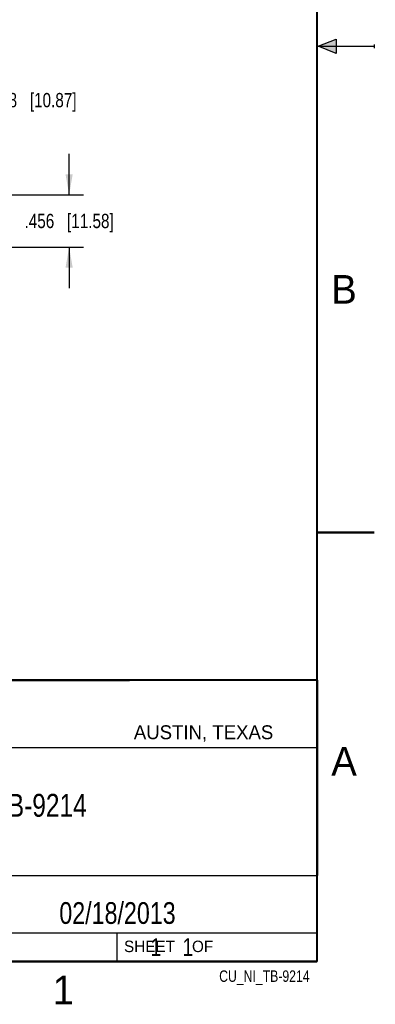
# Model space of a CAD drawing. Header units: inches. Extents: x 0 to 22, y 0 to 17.
# Tile 27 of 30: x 18.9 to 22, y 0.1 to 8.7. Entities that reach past the tile are written whole.
import ezdxf

# ---------------------------------------------------------------- set-up
doc = ezdxf.new("R2010")
doc.units = ezdxf.units.IN
doc.header["$LTSCALE"] = 1.21
doc.header["$MEASUREMENT"] = 0
doc.layers.get('0').update_dxf_attribs({"linetype": 'CONTINUOUS'})
for name, color, linetype in [('DETAIL', 7, 'CONTINUOUS'), ('DIMENSIONS', 7, 'CONTINUOUS'), ('NOTE', 7, 'CONTINUOUS')]:
    doc.layers.add(name, color=color, linetype=linetype)
doc.styles.get("Standard").update_dxf_attribs({"font": 'txt', "width": 0.8})
doc.styles.add('TEXTSTYLE_2', font='txt')
doc.dimstyles.new('DIMSTYLE_1', dxfattribs={"dimtxt": 0.125, "dimasz": 0.18, "dimexe": 0.18, "dimexo": 0.0625, "dimgap": 0.09, "dimtad": 0, "dimtih": 1, "dimtoh": 1, "dimdec": 3, "dimzin": 4, "dimdsep": 46, "dimtxsty": 'STANDARD', "dimblk": '_FILLED', "dimblk1": '_FILLED', "dimblk2": '_FILLED', "dimcen": 0.09, "dimadec": 0, "dimazin": 0, "dimtp": 0.01, "dimtm": 0.01, "dimtfac": 1, "dimtdec": 3, "dimtofl": 0, "dimtmove": 0, "dimatfit": 3, "dimldrblk": '_FILLED', "dimfxl": 1, "dimtolj": 1, "dimtzin": 4, "dimarcsym": 0})

# ---------------------------------------------------------------- blocks, each defined once
blk = doc.blocks.new('_FILLED')
at = {"color": 0, "linetype": 'BYBLOCK'}
blk.add_solid([(0, 0), (-1, 0.174), (-1, -0.174)], dxfattribs=at)
blk = doc.blocks.new('*D10')
at = {"layer": 'DIMENSIONS', "color": 2, "linetype": 'CONTINUOUS'}
for p, q in [((17.6865, 7.2723), (17.6865, 5.863)), ((17.2337, 7.1384), (17.2337, 5.863)), ((17.2337, 5.988), (16.8737, 5.988)), ((17.6865, 5.988), (18.0649, 5.988))]:
    blk.add_line(p, q, dxfattribs=at)
at = {"layer": 'DIMENSIONS', "color": 2, "linetype": 'CONTINUOUS', "xscale": 0.18, "yscale": 0.18, "zscale": 0.18}
blk.add_blockref('_FILLED', (17.2337, 5.988), dxfattribs=at)
at = {"layer": 'DIMENSIONS', "color": 2, "linetype": 'CONTINUOUS', "xscale": 0.18, "yscale": 0.18, "zscale": 0.18, "rotation": 180}
blk.add_blockref('_FILLED', (17.6865, 5.988), dxfattribs=at)
at = {"layer": 'DIMENSIONS', "color": 2, "linetype": 'CONTINUOUS', "insert": (18.1274, 6.0505), "char_height": 0.125, "width": 1.125, "attachment_point": 1, "line_spacing_factor": 0.9}
blk.add_mtext('.453{\\Ftxt.shx;\\W1.000000;\\H0.125000; }[11.5]', dxfattribs=at)
blk = doc.blocks.new('*D11')
at = {"layer": 'DIMENSIONS', "color": 2, "linetype": 'CONTINUOUS'}
for p, q in [((19.332, 7.2009), (19.332, 7.5609)), ((17.2962, 7.2009), (19.457, 7.2009)), ((17.7117, 6.7449), (19.457, 6.7449)), ((19.332, 6.7449), (19.332, 6.3849))]:
    blk.add_line(p, q, dxfattribs=at)
at = {"layer": 'DIMENSIONS', "color": 2, "linetype": 'CONTINUOUS', "xscale": 0.18, "yscale": 0.18, "zscale": 0.18}
for p, rotation in [((19.332, 7.2009), 270), ((19.332, 6.7449), 90)]:
    blk.add_blockref('_FILLED', p, dxfattribs=dict(at, rotation=rotation))
at = {"layer": 'DIMENSIONS', "color": 2, "linetype": 'CONTINUOUS', "insert": (19.332, 7.0354), "char_height": 0.125, "width": 1.225, "attachment_point": 2, "line_spacing_factor": 0.9}
blk.add_mtext('.456{\\Ftxt.shx;\\W1.000000;\\H0.125000; }[11.58]', dxfattribs=at)
blk = doc.blocks.new('*D12')
at = {"layer": 'DIMENSIONS', "color": 2, "linetype": 'CONTINUOUS'}
for p, q in [((18.4365, 7.6289), (18.4365, 8.0294)), ((18.4365, 8.0294), (18.554, 8.0294)), ((17.5697, 7.6289), (18.5615, 7.6289)), ((17.2962, 7.2009), (18.5615, 7.2009)), ((18.4365, 7.2009), (18.4365, 6.8409))]:
    blk.add_line(p, q, dxfattribs=at)
at = {"layer": 'DIMENSIONS', "color": 2, "linetype": 'CONTINUOUS', "xscale": 0.18, "yscale": 0.18, "zscale": 0.18}
for p, rotation in [((18.4365, 7.6289), 270), ((18.4365, 7.2009), 90)]:
    blk.add_blockref('_FILLED', p, dxfattribs=dict(at, rotation=rotation))
at = {"layer": 'DIMENSIONS', "color": 2, "linetype": 'CONTINUOUS', "insert": (18.6165, 8.0919), "char_height": 0.125, "width": 1.225, "attachment_point": 1, "line_spacing_factor": 0.9}
blk.add_mtext('.428{\\Ftxt.shx;\\W1.000000;\\H0.125000; }[10.87]', dxfattribs=at)

msp = doc.modelspace()

# ---------------------------------------------------------------- hatches: boundary and pattern name
at = {"linetype": 'CONTINUOUS'}
msp.add_hatch(color=2, dxfattribs=at).paths.add_polyline_path([(21.6663, 8.5625), (21.6663, 8.4375), (21.51, 8.5)])

# ---------------------------------------------------------------- linework, layer by layer
at = {"color": 2, "linetype": 'CONTINUOUS'}
for p, q in [((21.51, 8.5), (21.6663, 8.5625)), ((21.6663, 8.5625), (21.6663, 8.4375)), ((21.51, 8.5), (22, 8.5)), ((21.6663, 8.4375), (21.51, 8.5)), ((22, 8.515), (22, 8.485)), ((16.3737, 2.9596), (21.5037, 2.9596)), ((16.375, 2.96), (21.5, 2.96)), ((21.5037, 2.9596), (21.5037, 1.2496)), ((16.7288, 2.37), (21.5, 2.37)), ((16.3737, 1.2496), (21.5037, 1.2496)), ((18.01, 1.25), (21.5, 1.25)), ((21.5, 1.25), (21.5, 0.75)), ((16.375, 0.75), (21.5, 0.75)), ((18.01, 0.75), (21.5, 0.75)), ((19.75, 0.75), (21.5, 0.75)), ((19.75, 0.75), (19.75, 0.5)), ((21.5, 0.75), (21.5, 0.5)), ((19.75, 0.5), (21.5, 0.5)), ((20.4977, 0.4994), (21.4977, 0.4994)), ((20.4977, 0.4994), (20.4977, 0.4989)), ((20.4977, 0.4989), (21.4977, 0.4989)), ((21.4977, 0.4994), (21.4977, 0.4989))]:
    msp.add_line(p, q, dxfattribs=at)
at = {"color": 7, "linetype": 'CONTINUOUS', "const_width": 0.02}
for points in [[(21.5, 0.5), (21.5, 16.5)], [(22, 4.25), (21.5, 4.25)], [(13.6, 2.9595), (21.5, 2.96)], [(0.5, 0.5), (21.5, 0.5)]]:
    msp.add_lwpolyline(points, dxfattribs=at)

# ---------------------------------------------------------------- texts
at = {"color": 2, "linetype": 'CONTINUOUS', "attachment_point": 1, "line_spacing_factor": 0.9, "style": 'TEXTSTYLE_2'}
for s, insert, char_height, width in [('B', (21.625, 6.5), 0.25, 0.25), ('AUSTIN, TEXAS', (19.898, 2.5642), 0.121576, 1.580488), ('A', (21.625, 2.375), 0.25, 0.25), ('SHEET    OF', (19.8121, 0.6815), 0.1, 1.1), ('1', (19.1875, 0.375), 0.25, 0.25)]:
    msp.add_mtext(s, dxfattribs=dict(at, insert=insert, char_height=char_height, width=width))
at = {"layer": 'DETAIL', "color": 7, "linetype": 'CONTINUOUS', "insert": (19.8125, 0.7031), "char_height": 0.15625, "width": 1.375, "attachment_point": 1, "line_spacing_factor": 0.9}
msp.add_mtext('     1    1', dxfattribs=at)
at = {"layer": 'DETAIL', "color": 2, "linetype": 'CONTINUOUS', "insert": (21.4352, 0.4213), "char_height": 0.1, "width": 1.04, "attachment_point": 3, "line_spacing_factor": 0.9}
msp.add_mtext('CU_NI_TB-9214', dxfattribs=at)
at = {"layer": 'NOTE', "color": 7, "linetype": 'CONTINUOUS', "attachment_point": 2, "line_spacing_factor": 0.9}
for s, insert, char_height, width in [('NI TB-9214\\P ', (18.9387, 1.9646), 0.2, 1.6), ('02/18/2013 ', (19.755, 1.0181), 0.19, 1.672)]:
    msp.add_mtext(s, dxfattribs=dict(at, insert=insert, char_height=char_height, width=width))

# ---------------------------------------------------------------- dimensions: what is measured, and where the dimension line sits
at = {"layer": 'DIMENSIONS', "color": 2, "linetype": 'CONTINUOUS'}
for base, p1, angle, picture, middle in [((18.4365, 7.2009), (17.5697, 7.6289), 270, '*D12', (19.229, 8.0294)), ((19.332, 7.2009), (17.7117, 6.7449), 90, '*D11', (19.207, 6.9729))]:
    dim = msp.add_linear_dim(base=base, p1=p1, p2=(17.2962, 7.2009), angle=angle, dimstyle='DIMSTYLE_1', dxfattribs=at)
    dim.commit()
    dim.dimension.update_dxf_attribs({"geometry": picture, "text_midpoint": middle, "dimtype": 160})
dim = msp.add_linear_dim(base=(17.6865, 5.988), p1=(17.2337, 7.1384), p2=(17.6865, 7.2723), dimstyle='DIMSTYLE_1', dxfattribs=at)
dim.commit()
dim.dimension.update_dxf_attribs({"geometry": '*D10', "text_midpoint": (18.6899, 5.988), "dimtype": 160})

doc.saveas('drawing.dxf')
